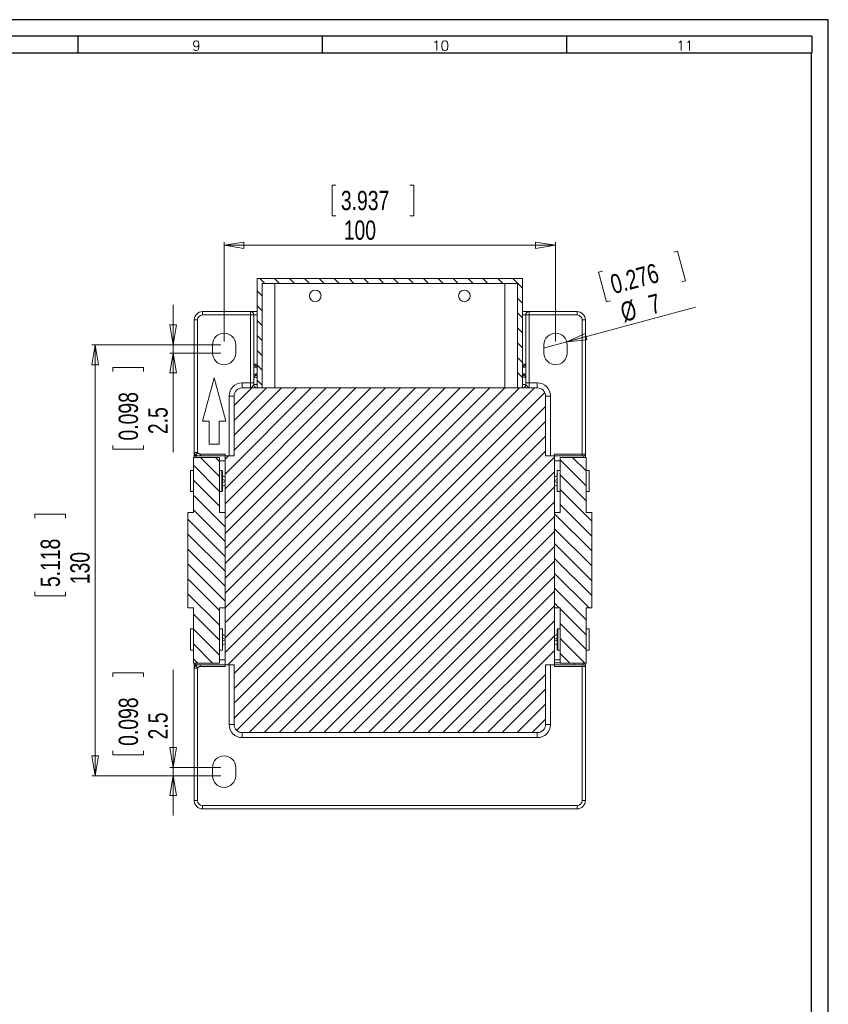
# Model space of a CAD drawing. Header units: millimetres. Extents: x 0 to 841, y 0 to 594.
# Tile 11 of 11: x 597 to 841, y 297 to 594. Entities that reach past the tile are written whole.
import ezdxf

# ---------------------------------------------------------------- set-up
doc = ezdxf.new("R2010")
doc.units = ezdxf.units.MM
doc.layers.add('FORMATO', color=7, linetype='Continuous')
doc.styles.add('SLDTEXTSTYLE0', font='ROMANS')
doc.styles.add('SLDTEXTSTYLE3', font='TXT', dxfattribs={"width": 0.75})
doc.dimstyles.new('SLDDIMSTYLE0', dxfattribs={"dimtxt": 5.820833, "dimasz": 6, "dimexe": 0, "dimexo": 0.0625, "dimgap": 1.455208, "dimtad": 1, "dimdec": 1, "dimrnd": 1e-09, "dimzin": 12, "dimdsep": 46, "dimtxsty": 'SLDTEXTSTYLE3', "dimblk1": 'CLOSED', "dimblk2": 'CLOSED', "dimsah": 1, "dimcen": 0.09, "dimadec": 0, "dimazin": 3, "dimtfac": 1, "dimtdec": 1, "dimtofl": 0, "dimtmove": 0, "dimatfit": 3, "dimldrblk": 'CLOSED', "dimfxl": 0, "dimfrac": 2, "dimtolj": 1, "dimtzin": 12, "dimarcsym": 0})
doc.dimstyles.new('SLDDIMSTYLE1', dxfattribs={"dimtxt": 5.820833, "dimasz": 6, "dimexe": 0, "dimexo": 0.0625, "dimgap": 1.455208, "dimtad": 1, "dimdec": 1, "dimrnd": 1e-09, "dimzin": 12, "dimdsep": 46, "dimtxsty": 'SLDTEXTSTYLE3', "dimblk1": 'NONE', "dimblk2": 'CLOSED', "dimsah": 1, "dimcen": 0, "dimadec": 0, "dimazin": 3, "dimtfac": 1, "dimtdec": 1, "dimtmove": 0, "dimatfit": 3, "dimldrblk": 'NONE', "dimfxl": 0, "dimfrac": 2, "dimtolj": 1, "dimtzin": 12, "dimarcsym": 0})
doc.dimstyles.new('SLDDIMSTYLE2', dxfattribs={"dimtxt": 5.820833, "dimasz": 6, "dimexe": 0, "dimexo": 0.0625, "dimgap": 1.455208, "dimtad": 1, "dimdec": 1, "dimrnd": 1e-09, "dimzin": 12, "dimdsep": 46, "dimtxsty": 'SLDTEXTSTYLE3', "dimblk1": 'CLOSED', "dimblk2": 'CLOSED', "dimsah": 1, "dimcen": 0.09, "dimadec": 0, "dimazin": 3, "dimtfac": 1, "dimtdec": 1, "dimtmove": 0, "dimatfit": 0, "dimldrblk": 'CLOSED', "dimfxl": 0, "dimfrac": 2, "dimtolj": 1, "dimtzin": 12, "dimarcsym": 0})

# ---------------------------------------------------------------- blocks, each defined once
blk = doc.blocks.new('_CLOSED')
at = {"color": 0, "linetype": 'ByBlock', "lineweight": -2}
for p, q in [((-1, 0.166667), (0, 0)), ((-1, 0.166667), (-1, -0.166667)), ((0, 0), (-1, -0.166667)), ((0, 0), (-1, 0))]:
    blk.add_line(p, q, dxfattribs=at)
blk = doc.blocks.new('_D_6')
at = {"color": 7, "linetype": 'Continuous', "lineweight": 0}
for p, q in [((692.47, 544.13), (691.29, 544.13)), ((691.29, 544.13), (691.29, 534.88)), ((714.77, 544.13), (715.95, 544.13)), ((715.95, 544.13), (715.95, 534.88)), ((691.29, 534.88), (692.47, 534.88)), ((715.95, 534.88), (714.77, 534.88)), ((658.71, 496.94), (658.71, 526.94)), ((658.71, 525.94), (758.71, 525.94)), ((758.71, 496.94), (758.71, 526.94))]:
    blk.add_line(p, q, dxfattribs=at)
at = {"color": 7, "linetype": 'Continuous', "lineweight": 0, "xscale": 6, "yscale": 6, "rotation": 180.0000000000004}
blk.add_blockref('_CLOSED', (658.71, 525.94, 8.77), dxfattribs=at)
at = {"color": 7, "linetype": 'Continuous', "lineweight": 0, "xscale": 6, "yscale": 6}
blk.add_blockref('_CLOSED', (758.71, 525.94, 8.77), dxfattribs=at)
at = {"color": 7, "linetype": 'Continuous', "lineweight": 0, "char_height": 5.821, "attachment_point": 1, "style": 'SLDTEXTSTYLE3'}
for s, insert in [('3.937', (693.94, 542.38, 8.77)), ('100', (694.81, 533.44, 8.77))]:
    blk.add_mtext(s, dxfattribs=dict(at, insert=insert))
blk = doc.blocks.new('_D_7')
at = {"color": 7, "linetype": 'Continuous', "lineweight": 0}
for p, q in [((794.39, 523.9), (795.53, 524.21)), ((795.53, 524.21), (797.92, 515.27)), ((772.85, 518.13), (771.71, 517.82)), ((771.71, 517.82), (774.1, 508.89)), ((797.92, 515.27), (796.78, 514.97)), ((774.1, 508.89), (775.24, 509.19)), ((762.09, 496.85), (800.98, 507.27)), ((762.09, 496.85), (755.33, 495.03))]:
    blk.add_line(p, q, dxfattribs=at)
at = {"color": 7, "linetype": 'Continuous', "lineweight": 0, "xscale": 6, "yscale": 6, "rotation": 195}
blk.add_blockref('_CLOSED', (762.09, 496.85, 8.77), dxfattribs=at)
at = {"color": 7, "linetype": 'Continuous', "lineweight": 0, "attachment_point": 1, "rotation": 15, "style": 'SLDTEXTSTYLE3'}
for s, insert, char_height in [('0.276', (774.73, 516.82, 8.77), 5.821), ('7', (786.27, 510.66, 8.77), 5.82), ('%%c', (777.78, 508.39, 8.77), 5.821)]:
    blk.add_mtext(s, dxfattribs=dict(at, insert=insert, char_height=char_height))
blk = doc.blocks.new('_NONE')
blk = doc.blocks.new('_D_8')
at = {"color": 7, "linetype": 'Continuous', "lineweight": 0}
for p, q in [((643.36, 495.94), (643.36, 507.94)), ((657.71, 495.94), (642.36, 495.94)), ((657.71, 493.44), (642.36, 493.44)), ((643.36, 495.94), (643.36, 493.44)), ((643.36, 493.44), (643.36, 463.52)), ((625.17, 487.89), (625.17, 489.07)), ((625.17, 489.07), (634.41, 489.07)), ((634.41, 489.07), (634.41, 487.89)), ((625.17, 465.59), (625.17, 464.41)), ((625.17, 464.41), (634.41, 464.41)), ((634.41, 464.41), (634.41, 465.59))]:
    blk.add_line(p, q, dxfattribs=at)
at = {"color": 7, "linetype": 'Continuous', "lineweight": 0, "xscale": 6, "yscale": 6}
for p, rotation in [((643.36, 495.94, 8.77), 269.9999999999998), ((643.36, 493.44, 8.77), 89.99999999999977)]:
    blk.add_blockref('_CLOSED', p, dxfattribs=dict(at, rotation=rotation))
at = {"color": 7, "linetype": 'Continuous', "lineweight": 0, "char_height": 5.821, "attachment_point": 1, "rotation": 90, "style": 'SLDTEXTSTYLE3'}
for s, insert in [('0.098', (626.91, 467.06, 8.77)), ('2.5', (635.85, 469, 8.77))]:
    blk.add_mtext(s, dxfattribs=dict(at, insert=insert))
blk = doc.blocks.new('_D_9')
at = {"color": 7, "linetype": 'Continuous', "lineweight": 0}
for p, q in [((657.71, 495.94), (618.81, 495.94)), ((619.81, 495.94), (619.81, 365.94)), ((601.62, 443.67), (601.62, 444.85)), ((601.62, 444.85), (610.87, 444.85)), ((610.87, 444.85), (610.87, 443.67)), ((601.62, 421.37), (601.62, 420.19)), ((601.62, 420.19), (610.87, 420.19)), ((610.87, 420.19), (610.87, 421.37)), ((657.71, 365.94), (618.81, 365.94))]:
    blk.add_line(p, q, dxfattribs=at)
at = {"color": 7, "linetype": 'Continuous', "lineweight": 0, "xscale": 6, "yscale": 6}
for p, rotation in [((619.81, 495.94, 8.77), 90.0000000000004), ((619.81, 365.94, 8.77), 270.0000000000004)]:
    blk.add_blockref('_CLOSED', p, dxfattribs=dict(at, rotation=rotation))
at = {"color": 7, "linetype": 'Continuous', "lineweight": 0, "char_height": 5.821, "attachment_point": 1, "rotation": 90, "style": 'SLDTEXTSTYLE3'}
for s, insert in [('5.118', (603.37, 422.85, 8.77)), ('130', (612.31, 423.71, 8.77))]:
    blk.add_mtext(s, dxfattribs=dict(at, insert=insert))
blk = doc.blocks.new('_D_10')
at = {"color": 7, "linetype": 'Continuous', "lineweight": 0}
for p, q in [((625.17, 395.78), (625.17, 396.96)), ((625.17, 396.96), (634.41, 396.96)), ((634.41, 396.96), (634.41, 395.78)), ((643.36, 368.44), (643.36, 397.85)), ((625.17, 373.48), (625.17, 372.3)), ((625.17, 372.3), (634.41, 372.3)), ((634.41, 372.3), (634.41, 373.48)), ((657.71, 368.44), (642.36, 368.44)), ((643.36, 368.44), (643.36, 365.94)), ((657.71, 365.94), (642.36, 365.94)), ((643.36, 365.94), (643.36, 353.94))]:
    blk.add_line(p, q, dxfattribs=at)
at = {"color": 7, "linetype": 'Continuous', "lineweight": 0, "xscale": 6, "yscale": 6}
for p, rotation in [((643.36, 368.44, 8.77), 270.0000000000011), ((643.36, 365.94, 8.77), 90.00000000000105)]:
    blk.add_blockref('_CLOSED', p, dxfattribs=dict(at, rotation=rotation))
at = {"color": 7, "linetype": 'Continuous', "lineweight": 0, "char_height": 5.821, "attachment_point": 1, "rotation": 90, "style": 'SLDTEXTSTYLE3'}
for s, insert in [('0.098', (626.91, 374.96, 8.77)), ('2.5', (635.85, 376.9, 8.77))]:
    blk.add_mtext(s, dxfattribs=dict(at, insert=insert))

msp = doc.modelspace()

# ---------------------------------------------------------------- hatches: boundary and pattern name
at = {"linetype": 'Continuous', "lineweight": 0}
h = msp.add_hatch(dxfattribs=at)
h.set_pattern_fill('ANSI31', angle=90, style=0)
edge = h.paths.add_edge_path(flags=0)
edge.add_line((748.71, 515.94), (668.71, 515.94))
edge.add_line((668.71, 515.94), (668.71, 483.44))
edge.add_arc((669.21, 483.44), 0.5, 180, 270)
edge.add_line((669.21, 482.94), (670.21, 482.94))
edge.add_line((670.21, 482.94), (670.21, 514.44))
edge.add_line((670.21, 514.44), (747.21, 514.44))
edge.add_line((747.21, 514.44), (747.21, 482.94))
edge.add_line((747.21, 482.94), (748.21, 482.94))
edge.add_arc((748.21, 483.44), 0.5, 270, 360)
edge.add_line((748.71, 483.44), (748.71, 515.94))
h = msp.add_hatch(dxfattribs=at)
h.set_pattern_fill('ANSI31', style=0)
edge = h.paths.add_edge_path(flags=0)
edge.add_line((755.71, 462.44), (755.71, 480.44))
edge.add_arc((753.21, 480.44), 2.5, 360, 450)
edge.add_line((753.21, 482.94), (664.21, 482.94))
edge.add_arc((664.21, 480.44), 2.5, 90, 180)
edge.add_line((661.71, 480.44), (661.71, 462.44))
edge.add_line((661.71, 462.44), (659.01, 462.44))
edge.add_line((659.01, 462.44), (659.01, 399.44))
edge.add_line((659.01, 399.44), (661.71, 399.44))
edge.add_line((661.71, 399.44), (661.71, 381.44))
edge.add_arc((664.21, 381.44), 2.5, 180, 270)
edge.add_line((664.21, 378.94), (753.21, 378.94))
edge.add_arc((753.21, 381.44), 2.5, 270, 360)
edge.add_line((755.71, 381.44), (755.71, 399.44))
edge.add_line((755.71, 399.44), (758.41, 399.44))
edge.add_line((758.41, 399.44), (758.41, 462.44))
edge.add_line((758.41, 462.44), (755.71, 462.44))
h = msp.add_hatch(dxfattribs=at)
h.set_pattern_fill('ANSI31', angle=90, style=0)
h.paths.add_polyline_path([(657.34, 445.32), (657.34, 461.94), (649.48, 461.94), (649.48, 445.32), (647.81, 445.32), (647.81, 416.57), (649.48, 416.57), (649.48, 399.94), (657.34, 399.94), (657.34, 416.57), (659.01, 416.57), (659.01, 445.32)], flags=0)
h = msp.add_hatch(dxfattribs=at)
h.set_pattern_fill('ANSI31', angle=90, style=0)
h.paths.add_polyline_path([(760.08, 416.57), (760.08, 399.94), (767.94, 399.94), (767.94, 416.57), (769.61, 416.57), (769.61, 445.32), (767.94, 445.32), (767.94, 461.94), (760.08, 461.94), (760.08, 445.32), (758.41, 445.32), (758.41, 416.57)], flags=0)

# ---------------------------------------------------------------- linework, layer by layer
at = {"color": 7, "linetype": 'Continuous', "lineweight": 15}
for p, q in [((748.71, 515.94), (668.71, 515.94)), ((668.71, 515.94), (668.71, 483.44)), ((747.21, 514.44), (670.21, 514.44)), ((670.21, 514.44), (670.21, 482.94)), ((674, 482.94), (674, 514.44)), ((743.42, 514.44), (743.42, 482.94)), ((747.21, 482.94), (747.21, 514.44)), ((748.71, 483.44), (748.71, 515.94)), ((652.21, 504.94), (652.21, 505.94)), ((652.21, 505.94), (666.71, 505.94)), ((652.21, 504.94), (666.71, 504.94)), ((666.71, 504.94), (666.71, 505.94)), ((666.71, 505.94), (668.71, 505.94)), ((666.71, 504.94), (666.71, 484.44)), ((667.71, 504.94), (666.71, 504.94)), ((667.71, 484.44), (667.71, 504.94)), ((667.71, 504.94), (668.71, 504.94)), ((748.71, 505.94), (750.71, 505.94)), ((748.71, 504.94), (749.71, 504.94)), ((750.71, 504.94), (749.71, 504.94)), ((749.71, 504.94), (749.71, 484.44)), ((750.71, 505.94), (750.71, 504.94)), ((750.71, 505.94), (765.21, 505.94)), ((750.71, 484.44), (750.71, 504.94)), ((750.71, 504.94), (765.21, 504.94)), ((765.21, 505.94), (765.21, 504.94)), ((649.71, 463.44), (649.71, 503.44)), ((650.71, 503.44), (649.71, 503.44)), ((650.71, 463.44), (650.71, 503.44)), ((766.71, 503.44), (766.71, 462.94)), ((766.71, 503.44), (767.71, 503.44)), ((767.71, 503.44), (767.71, 462.94)), ((655.21, 495.94), (655.21, 493.44)), ((662.21, 493.44), (662.21, 495.94)), ((755.21, 495.94), (755.21, 493.44)), ((762.21, 493.44), (762.21, 495.94)), ((668.71, 490.14), (667.71, 490.14)), ((749.71, 490.14), (748.71, 490.14)), ((668.21, 489.64), (668.71, 489.64)), ((749.21, 489.64), (748.71, 489.64)), ((652.23, 472.94), (655.71, 485.94)), ((655.71, 485.94), (659.2, 472.94)), ((666.71, 484.44), (664.21, 484.44)), ((664.21, 484.44), (664.21, 482.94)), ((666.71, 484.44), (666.71, 482.94)), ((666.71, 484.44), (667.71, 484.44)), ((667.71, 486.14), (668.71, 486.14)), ((667.71, 483.94), (667.71, 484.44)), ((668.21, 486.64), (668.71, 486.64)), ((748.71, 486.64), (749.21, 486.64)), ((748.71, 486.14), (749.71, 486.14)), ((749.71, 483.94), (749.71, 484.44)), ((749.71, 484.44), (750.71, 484.44)), ((750.71, 482.94), (750.71, 484.44)), ((753.21, 484.44), (750.71, 484.44)), ((753.21, 484.44), (753.21, 482.94)), ((753.21, 482.94), (664.21, 482.94)), ((666.71, 482.94), (666.79, 482.98)), ((667.68, 483.88), (667.71, 483.94)), ((668.51, 482.96), (668.34, 483)), ((670.21, 482.94), (669.21, 482.94)), ((748.21, 482.94), (747.21, 482.94)), ((749.08, 483), (748.91, 482.96)), ((749.71, 483.94), (749.75, 483.88)), ((750.63, 482.97), (750.71, 482.94)), ((660.21, 480.44), (661.71, 480.44)), ((660.21, 480.44), (660.21, 462.44)), ((661.71, 480.44), (661.71, 462.44)), ((755.71, 462.44), (755.71, 480.44)), ((757.21, 480.44), (755.71, 480.44)), ((757.21, 462.44), (757.21, 480.44)), ((654.21, 472.94), (652.23, 472.94)), ((654.21, 465.94), (654.21, 472.94)), ((659.2, 472.94), (657.21, 472.94)), ((657.21, 472.94), (657.21, 465.94)), ((649.71, 463.44), (650.71, 463.44)), ((657.21, 465.94), (654.21, 465.94)), ((649.48, 461.94), (649.48, 445.32)), ((649.48, 461.94), (657.34, 461.94)), ((649.71, 461.94), (649.71, 462.94)), ((659.01, 462.94), (651.57, 462.94)), ((659.01, 462.44), (651.57, 462.44)), ((657.34, 445.32), (657.34, 461.94)), ((659.01, 462.44), (659.01, 462.94)), ((659.01, 462.44), (661.71, 462.44)), ((659.01, 399.44), (659.01, 462.44)), ((758.41, 462.44), (755.71, 462.44)), ((766.71, 462.94), (758.41, 462.94)), ((758.41, 462.94), (758.41, 462.44)), ((758.41, 399.44), (758.41, 462.44)), ((758.41, 462.44), (766.71, 462.44)), ((760.08, 461.94), (760.08, 445.32)), ((767.94, 461.94), (760.08, 461.94)), ((766.71, 462.94), (767.71, 462.94)), ((766.71, 462.94), (766.71, 462.44)), ((766.71, 462.44), (766.71, 462.44)), ((767.71, 462.94), (767.71, 461.94)), ((767.94, 445.32), (767.94, 461.94)), ((649.48, 458.06), (648.58, 458.06)), ((648.58, 451.64), (648.58, 458.06)), ((657.99, 458.06), (657.34, 458.06)), ((658.24, 457.81), (658.24, 451.89)), ((760.08, 458.06), (759.18, 458.06)), ((759.18, 458.06), (759.18, 451.64)), ((768.84, 458.06), (767.94, 458.06)), ((768.84, 458.06), (768.84, 451.64)), ((659.01, 456.11), (658.24, 456.37)), ((659.01, 456.1), (658.24, 456.31)), ((659.01, 455.01), (658.24, 455.27)), ((659.01, 454.69), (658.24, 454.43)), ((759.18, 456.37), (758.41, 456.11)), ((758.41, 456.1), (759.18, 456.31)), ((758.41, 455.01), (759.18, 455.27)), ((758.41, 454.69), (759.18, 454.43)), ((648.58, 451.64), (649.48, 451.64)), ((657.34, 451.64), (657.99, 451.64)), ((659.01, 453.6), (658.24, 453.39)), ((658.24, 453.33), (659.01, 453.59)), ((758.41, 453.6), (759.18, 453.39)), ((758.41, 453.59), (759.18, 453.33)), ((759.18, 451.64), (760.08, 451.64)), ((767.94, 451.64), (768.84, 451.64)), ((647.81, 416.57), (647.81, 445.32)), ((649.48, 445.32), (647.81, 445.32)), ((657.34, 445.32), (659.01, 445.32)), ((659.01, 445.32), (659.01, 416.57)), ((758.41, 416.57), (758.41, 445.32)), ((758.41, 445.32), (760.08, 445.32)), ((769.61, 445.32), (767.94, 445.32)), ((769.61, 445.32), (769.61, 416.57)), ((647.81, 416.57), (649.48, 416.57)), ((649.48, 416.57), (649.48, 399.94)), ((659.01, 416.57), (657.34, 416.57)), ((657.34, 399.94), (657.34, 416.57)), ((760.08, 416.57), (758.41, 416.57)), ((760.08, 416.57), (760.08, 399.94)), ((767.94, 416.57), (769.61, 416.57)), ((767.94, 399.94), (767.94, 416.57)), ((649.48, 410.24), (648.58, 410.24)), ((648.58, 403.82), (648.58, 410.24)), ((658.24, 410.24), (657.34, 410.24)), ((658.24, 403.82), (658.24, 410.24)), ((759.18, 404.07), (759.18, 409.99)), ((760.08, 410.24), (759.43, 410.24)), ((768.84, 410.24), (767.94, 410.24)), ((768.84, 410.24), (768.84, 403.82)), ((659.01, 408.29), (658.24, 408.55)), ((659.01, 408.28), (658.24, 408.49)), ((659.01, 407.19), (658.24, 407.45)), ((759.18, 408.55), (758.41, 408.29)), ((758.41, 408.28), (759.18, 408.49)), ((758.41, 407.19), (759.18, 407.45)), ((659.01, 406.87), (658.24, 406.61)), ((659.01, 405.78), (658.24, 405.57)), ((658.24, 405.51), (659.01, 405.77)), ((758.41, 406.87), (759.18, 406.61)), ((758.41, 405.78), (759.18, 405.57)), ((758.41, 405.77), (759.18, 405.51)), ((648.58, 403.82), (649.48, 403.82)), ((657.34, 403.82), (658.24, 403.82)), ((759.43, 403.82), (760.08, 403.82)), ((767.94, 403.82), (768.84, 403.82)), ((649.48, 399.94), (657.34, 399.94)), ((649.71, 398.94), (649.71, 399.94)), ((650.71, 398.44), (649.71, 398.44)), ((649.71, 398.44), (649.71, 358.44)), ((650.71, 358.44), (650.71, 398.44)), ((659.01, 399.44), (651.57, 399.44)), ((651.57, 398.94), (659.01, 398.94)), ((661.71, 399.44), (659.01, 399.44)), ((659.01, 399.44), (659.01, 398.94)), ((660.21, 399.44), (660.21, 381.44)), ((661.71, 399.44), (661.71, 381.44)), ((755.71, 399.44), (758.41, 399.44)), ((755.71, 381.44), (755.71, 399.44)), ((757.21, 381.44), (757.21, 399.44)), ((758.41, 400.01), (760.08, 400.01)), ((758.41, 399.44), (758.41, 398.94)), ((766.71, 399.44), (758.41, 399.44)), ((758.41, 398.94), (766.71, 398.94)), ((767.94, 399.94), (760.08, 399.94)), ((764.29, 399.94), (764.29, 399.44)), ((766.71, 398.94), (766.71, 399.44)), ((767.21, 399.44), (766.71, 399.44)), ((766.71, 398.94), (766.71, 358.44)), ((767.71, 398.94), (766.71, 398.94)), ((767.71, 399.94), (767.71, 398.94)), ((767.71, 358.44), (767.71, 398.94)), ((660.21, 381.44), (661.71, 381.44)), ((755.71, 381.44), (757.21, 381.44)), ((664.21, 378.94), (753.21, 378.94)), ((664.21, 377.44), (664.21, 378.94)), ((664.21, 377.44), (753.21, 377.44)), ((753.21, 377.44), (753.21, 378.94)), ((655.21, 368.44), (655.21, 365.94)), ((662.21, 365.94), (662.21, 368.44)), ((649.71, 358.44), (650.71, 358.44)), ((765.21, 356.94), (652.21, 356.94)), ((652.21, 355.94), (652.21, 356.94)), ((765.21, 355.94), (765.21, 356.94)), ((767.71, 358.44), (766.71, 358.44)), ((652.21, 355.94), (765.21, 355.94))]:
    msp.add_line(p, q, dxfattribs=at)
at = {"color": 8, "linetype": 'Continuous', "lineweight": 15}
for p, q in [((668.71, 489.14), (668.28, 489.14)), ((668.28, 487.14), (668.71, 487.14)), ((749.14, 489.14), (748.71, 489.14)), ((748.71, 487.14), (749.14, 487.14)), ((748.71, 483.32), (748.71, 482.94)), ((650.21, 461.94), (650.21, 462.44)), ((659.01, 460.94), (657.34, 460.94)), ((758.41, 460.94), (760.08, 460.94)), ((767.21, 462.44), (767.21, 461.94)), ((657.99, 451.64), (657.99, 458.06)), ((759.43, 410.24), (759.43, 403.82)), ((650.21, 399.44), (650.21, 399.94)), ((657.34, 400.94), (659.01, 400.94)), ((758.41, 400.94), (760.08, 400.94)), ((767.21, 399.94), (767.21, 399.44))]:
    msp.add_line(p, q, dxfattribs=at)
at = {"color": 7, "linetype": 'Continuous', "lineweight": 15}
for centre in [(686.21, 510.69), (731.21, 510.69)]:
    msp.add_circle(centre, 1.75, dxfattribs=at)
for centre, radius, start, end in [((652.21, 503.44), 2.5, 90, 180), ((652.21, 503.44), 1.5, 90, 180), ((666.71, 504.94), 1, 0, 90), ((750.71, 504.94), 1, 90, 180), ((765.21, 503.44), 2.5, 360, 90), ((765.21, 503.44), 1.5, 360, 90), ((658.71, 495.94), 3.5, 360, 180), ((758.71, 495.94), 3.5, 360, 180), ((658.71, 493.44), 3.5, 180, 0), ((758.71, 493.44), 3.5, 180, 0), ((664.21, 480.44), 4, 90, 180), ((753.21, 480.44), 4, 360, 90), ((664.21, 480.44), 2.5, 90, 180), ((669.21, 483.44), 0.5, 180, 270), ((748.21, 483.44), 0.5, 270, 0), ((753.21, 480.44), 2.5, 360, 90), ((767.21, 462.94), 0.5, 270, 360), ((657.99, 457.81), 0.25, 0, 90), ((657.99, 451.89), 0.25, 270, 0), ((759.43, 409.99), 0.25, 90, 180), ((759.43, 404.07), 0.25, 180, 270), ((767.21, 398.94), 0.5, 0, 90), ((664.21, 381.44), 4, 180, 270), ((664.21, 381.44), 2.5, 180, 270), ((753.21, 381.44), 2.5, 270, 0), ((753.21, 381.44), 4, 270, 360), ((658.71, 368.44), 3.5, 360, 180), ((658.71, 365.94), 3.5, 180, 0), ((652.21, 358.44), 2.5, 180, 270), ((652.21, 358.44), 1.5, 180, 270), ((765.21, 358.44), 1.5, 270, 0), ((765.21, 358.44), 2.5, 270, 0)]:
    msp.add_arc(centre, radius, start, end, dxfattribs=at)
for points, knots in [([(668.21, 489.64), (668.18, 489.64), (668.12, 489.65), (668.03, 489.67), (667.94, 489.72), (667.84, 489.8), (667.76, 489.91), (667.72, 490.04), (667.71, 490.11), (667.71, 490.14)], [0, 0, 0, 0, 0.122445, 0.245355, 0.360197, 0.491706, 0.743272, 0.87892, 1, 1, 1, 1]), ([(749.71, 490.14), (749.71, 490.11), (749.71, 490.04), (749.67, 489.91), (749.59, 489.8), (749.48, 489.72), (749.4, 489.67), (749.31, 489.65), (749.24, 489.64), (749.21, 489.64)], [0, 0, 0, 0, 0.121167, 0.256832, 0.508419, 0.639784, 0.75472, 0.877478, 1, 1, 1, 1]), ([(668.28, 489.14), (668.18, 489.15), (667.99, 489.16), (667.8, 489.23), (667.71, 489.27)], [0, 0, 0, 0, 0.500084, 1, 1, 1, 1]), ([(667.71, 487.01), (667.8, 487.05), (667.99, 487.12), (668.18, 487.13), (668.28, 487.14)], [0, 0, 0, 0, 0.499916, 1, 1, 1, 1]), ([(668.28, 489.14), (668.28, 489.21), (668.28, 489.34), (668.26, 489.5), (668.24, 489.62), (668.22, 489.63), (668.21, 489.64)], [0, 0, 0, 0, 0.250002, 0.499999, 0.749998, 1, 1, 1, 1]), ([(668.21, 486.64), (668.22, 486.65), (668.24, 486.66), (668.26, 486.78), (668.28, 486.94), (668.28, 487.07), (668.28, 487.14)], [0, 0, 0, 0, 0.250002, 0.500001, 0.749998, 1, 1, 1, 1]), ([(749.21, 489.64), (749.2, 489.63), (749.18, 489.62), (749.16, 489.5), (749.14, 489.34), (749.14, 489.21), (749.14, 489.14)], [0, 0, 0, 0, 0.249997, 0.500004, 0.749996, 1, 1, 1, 1]), ([(749.71, 489.27), (749.62, 489.23), (749.44, 489.16), (749.24, 489.15), (749.14, 489.14)], [0, 0, 0, 0, 0.499866, 1, 1, 1, 1]), ([(749.14, 487.14), (749.14, 487.07), (749.14, 486.94), (749.16, 486.78), (749.18, 486.66), (749.2, 486.65), (749.21, 486.64)], [0, 0, 0, 0, 0.249995, 0.499995, 0.750002, 1, 1, 1, 1]), ([(749.14, 487.14), (749.24, 487.13), (749.44, 487.12), (749.62, 487.05), (749.71, 487.01)], [0, 0, 0, 0, 0.500137, 1, 1, 1, 1]), ([(667.71, 486.14), (667.71, 486.17), (667.72, 486.24), (667.76, 486.37), (667.84, 486.48), (667.94, 486.56), (668.03, 486.61), (668.12, 486.64), (668.18, 486.64), (668.21, 486.64)], [0, 0, 0, 0, 0.12109, 0.256729, 0.508293, 0.639851, 0.75465, 0.877575, 1, 1, 1, 1]), ([(749.21, 486.64), (749.24, 486.64), (749.31, 486.64), (749.4, 486.61), (749.48, 486.56), (749.59, 486.48), (749.67, 486.37), (749.71, 486.24), (749.71, 486.17), (749.71, 486.14)], [0, 0, 0, 0, 0.122547, 0.245284, 0.360261, 0.491588, 0.74318, 0.878853, 1, 1, 1, 1]), ([(668.34, 483), (668.25, 483.04), (668.07, 483.12), (667.87, 483.34), (667.72, 483.6), (667.7, 483.8), (667.69, 483.9)], [0, 0, 0, 0, 0.249992, 0.50001, 0.750026, 1, 1, 1, 1]), ([(668.71, 483.94), (668.58, 483.94), (668.32, 483.94), (667.99, 483.94), (667.76, 483.94), (667.73, 483.94), (667.71, 483.94)], [0, 0, 0, 0, 0.2500009, 0.5000002, 0.7499996, 1, 1, 1, 1]), ([(749.71, 483.94), (749.7, 483.94), (749.67, 483.94), (749.44, 483.94), (749.11, 483.94), (748.84, 483.94), (748.71, 483.94)], [0, 0, 0, 0, 0.25, 0.499999, 0.749999, 1, 1, 1, 1]), ([(749.74, 483.9), (749.73, 483.8), (749.7, 483.6), (749.56, 483.34), (749.35, 483.12), (749.17, 483.04), (749.08, 483)], [0, 0, 0, 0, 0.2499734, 0.4999886, 0.7500069, 1, 1, 1, 1]), ([(650.71, 462.44), (650.66, 462.44), (650.55, 462.45), (650.38, 462.52), (650.21, 462.63), (650.04, 462.77), (649.9, 462.94), (649.79, 463.11), (649.73, 463.28), (649.72, 463.39), (649.71, 463.44)], [0, 0, 0, 0, 0.1250843, 0.2498039, 0.3651333, 0.4999987, 0.6349722, 0.750196, 0.8750219, 1, 1, 1, 1]), ([(649.71, 462.94), (649.71, 462.95), (649.71, 462.97), (649.71, 463.16), (649.71, 463.33), (649.71, 463.44)], [0, 0, 0, 0, 0.244555, 0.491884, 1, 1, 1, 1]), ([(650.71, 462.44), (650.67, 462.44), (650.57, 462.45), (650.46, 462.52), (650.4, 462.63), (650.38, 462.78), (650.4, 462.93), (650.47, 463.11), (650.57, 463.28), (650.67, 463.39), (650.71, 463.44)], [0, 0, 0, 0, 0.1215125, 0.2503627, 0.3918593, 0.4997324, 0.6282823, 0.7503043, 0.8745673, 1, 1, 1, 1]), ([(651.57, 462.94), (651.48, 462.95), (651.32, 462.97), (651.02, 463.15), (650.84, 463.32), (650.71, 463.44)], [0, 0, 0, 0, 0.245656, 0.493543, 1, 1, 1, 1]), ([(649.71, 462.94), (649.72, 462.87), (649.73, 462.74), (649.85, 462.58), (650.02, 462.46), (650.15, 462.45), (650.21, 462.44)], [0, 0, 0, 0, 0.250006, 0.499999, 0.750005, 1, 1, 1, 1]), ([(650.21, 462.44), (650.22, 462.44), (650.24, 462.44), (650.43, 462.44), (650.6, 462.44), (650.71, 462.44)], [0, 0, 0, 0, 0.233845, 0.473399, 1, 1, 1, 1]), ([(651.57, 462.44), (651.49, 462.44), (651.32, 462.44), (651.02, 462.44), (650.84, 462.44), (650.71, 462.44)], [0, 0, 0, 0, 0.236044, 0.477053, 1, 1, 1, 1]), ([(651.57, 462.44), (651.57, 462.45), (651.57, 462.46), (651.57, 462.58), (651.57, 462.74), (651.57, 462.87), (651.57, 462.94)], [0, 0, 0, 0, 0.249995, 0.500001, 0.749996, 1, 1, 1, 1]), ([(766.71, 462.44), (766.78, 462.44), (766.91, 462.44), (767.07, 462.44), (767.19, 462.44), (767.2, 462.44), (767.21, 462.44)], [0, 0, 0, 0, 0.250004, 0.500003, 0.750003, 1, 1, 1, 1]), ([(650.71, 399.44), (650.66, 399.44), (650.55, 399.43), (650.38, 399.36), (650.21, 399.25), (650.04, 399.11), (649.9, 398.95), (649.79, 398.77), (649.73, 398.6), (649.72, 398.49), (649.71, 398.44)], [0, 0, 0, 0, 0.125058, 0.249803, 0.36508, 0.499999, 0.634919, 0.750195, 0.874997, 1, 1, 1, 1]), ([(650.21, 399.44), (650.15, 399.43), (650.02, 399.42), (649.85, 399.3), (649.73, 399.14), (649.72, 399.01), (649.71, 398.94)], [0, 0, 0, 0, 0.249996, 0.5, 0.749998, 1, 1, 1, 1]), ([(649.71, 398.44), (649.71, 398.55), (649.71, 398.72), (649.71, 398.91), (649.71, 398.93), (649.71, 398.94)], [0, 0, 0, 0, 0.508115, 0.755444, 1, 1, 1, 1]), ([(650.21, 399.44), (650.22, 399.44), (650.24, 399.44), (650.43, 399.44), (650.6, 399.44), (650.71, 399.44)], [0, 0, 0, 0, 0.233845, 0.473399, 1, 1, 1, 1]), ([(650.71, 399.44), (650.67, 399.44), (650.57, 399.43), (650.46, 399.36), (650.4, 399.25), (650.38, 399.1), (650.4, 398.95), (650.47, 398.77), (650.57, 398.6), (650.67, 398.49), (650.71, 398.44)], [0, 0, 0, 0, 0.1215217, 0.2503672, 0.3921798, 0.4997345, 0.6283119, 0.7503052, 0.8745847, 1, 1, 1, 1]), ([(651.57, 399.44), (651.49, 399.44), (651.32, 399.44), (651.02, 399.44), (650.84, 399.44), (650.71, 399.44)], [0, 0, 0, 0, 0.236044, 0.477053, 1, 1, 1, 1]), ([(650.71, 398.44), (650.84, 398.56), (651.02, 398.73), (651.32, 398.91), (651.48, 398.93), (651.57, 398.94)], [0, 0, 0, 0, 0.506454, 0.754343, 1, 1, 1, 1]), ([(651.57, 399.44), (651.57, 399.43), (651.57, 399.42), (651.57, 399.3), (651.57, 399.14), (651.57, 399.01), (651.57, 398.94)], [0, 0, 0, 0, 0.249996, 0.499999, 0.75, 1, 1, 1, 1])]:
    msp.add_open_spline(points, degree=3, knots=knots, dxfattribs=at)
at = {"color": 8, "linetype": 'Continuous', "lineweight": 15}
for points, knots in [([(666.91, 483.05), (666.93, 483.05), (667.01, 483.09), (667.21, 483.39), (667.48, 483.69), (667.65, 483.84), (667.67, 483.87), (667.68, 483.88)], [0, 0, 0, 0, 0.050778, 0.408097, 0.765339, 0.943901, 1, 1, 1, 1]), ([(668.71, 482.94), (668.71, 482.96), (668.71, 482.99), (668.71, 483.16), (668.71, 483.32), (668.71, 483.37)], [0, 0, 0, 0, 0.412364, 0.824725, 1, 1, 1, 1]), ([(749.75, 483.88), (749.75, 483.87), (749.78, 483.82), (749.98, 483.66), (750.16, 483.44), (750.3, 483.27), (750.39, 483.16), (750.48, 483.05), (750.54, 483.01), (750.58, 482.98)], [0, 0, 0, 0, 0.058048, 0.294625, 0.538916, 0.634945, 0.743694, 0.865159, 1, 1, 1, 1])]:
    msp.add_open_spline(points, degree=3, knots=knots, dxfattribs=at)
at = {"layer": 'FORMATO'}
for p, q in [((841, 594), (0, 594)), ((841, 0), (841, 594)), ((836, 589), (25, 589)), ((614.6, 589), (614.6, 584)), ((688.3, 589), (688.3, 584)), ((762, 589), (762, 584)), ((836, 589), (836, 584)), ((25, 584), (836, 584)), ((835.95, 5), (835.95, 584))]:
    msp.add_line(p, q, dxfattribs=at)

# ---------------------------------------------------------------- texts
at = {"layer": 'FORMATO', "char_height": 3, "attachment_point": 2, "style": 'SLDTEXTSTYLE0'}
for s, insert in [('9', (650.36, 587.66)), ('10', (724.03, 587.66)), ('11', (797.73, 587.66))]:
    msp.add_mtext(s, dxfattribs=dict(at, insert=insert))

# ---------------------------------------------------------------- dimensions: what is measured, and where the dimension line sits
at = {"color": 7, "linetype": 'Continuous', "lineweight": 0}
dim = msp.add_linear_dim(base=(758.71, 525.94), p1=(658.71, 495.94), p2=(758.71, 495.94), dimstyle='SLDDIMSTYLE0', dxfattribs=at)
dim.commit()
dim.dimension.update_dxf_attribs({"geometry": '_D_6', "text_midpoint": (703.62, 525.94), "dimtype": 160})
dim = msp.add_diameter_dim_2p(p1=(755.33, 495.03), p2=(762.09, 496.85), dimstyle='SLDDIMSTYLE1', dxfattribs=at)
dim.commit()
dim.dimension.update_dxf_attribs({"geometry": '_D_7', "text_midpoint": (789.55, 504.2), "dimtype": 163})
for base, p1, p2, dimstyle, picture, middle in [((643.36, 493.44), (658.71, 495.94), (658.71, 493.44), 'SLDDIMSTYLE2', '_D_8', (643.36, 476.74)), ((619.81, 365.94), (658.71, 495.94), (658.71, 365.94), 'SLDDIMSTYLE0', '_D_9', (619.81, 432.52)), ((643.36, 365.94), (658.71, 368.44), (658.71, 365.94), 'SLDDIMSTYLE2', '_D_10', (643.36, 384.63))]:
    dim = msp.add_linear_dim(base=base, p1=p1, p2=p2, angle=90, dimstyle=dimstyle, dxfattribs=at)
    dim.commit()
    dim.dimension.update_dxf_attribs({"geometry": picture, "text_midpoint": middle, "dimtype": 160})

doc.saveas('drawing.dxf')
